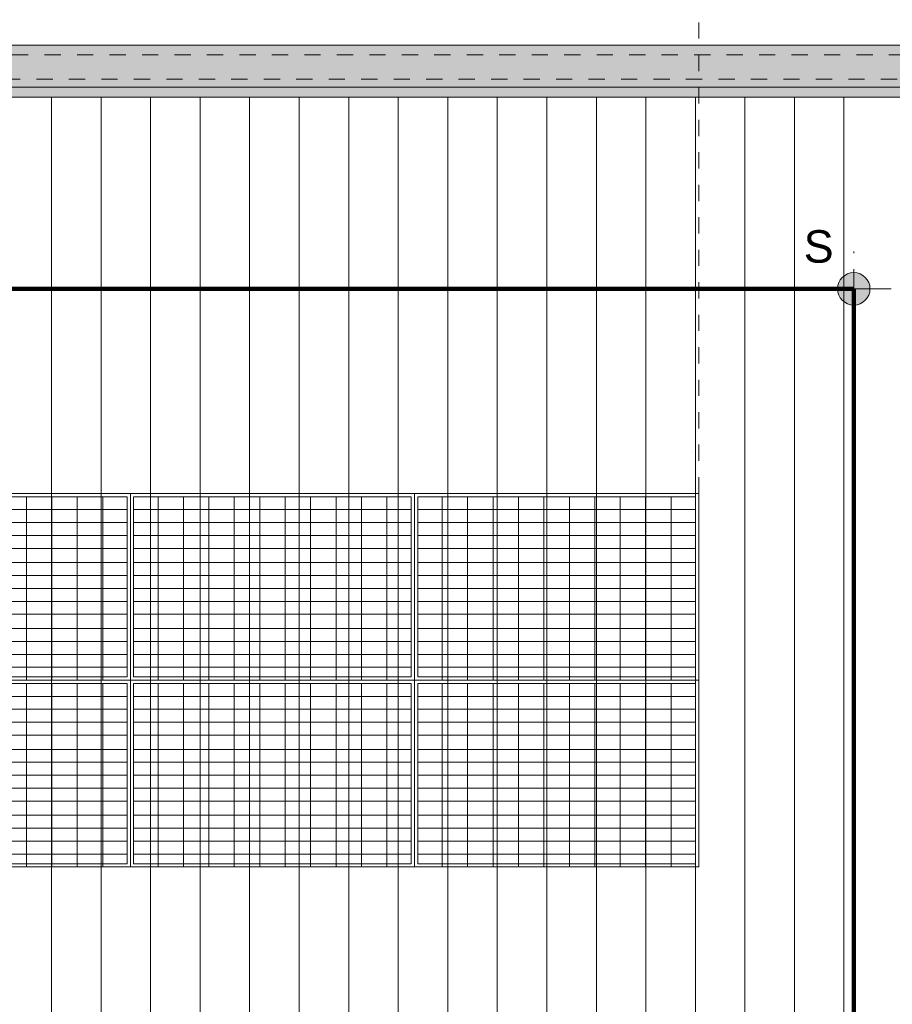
# Model space of a CAD drawing. Header units: metres. Extents: x 1308.3 to 1399.2, y -42.5 to -7.5.
# Tile 15 of 22: x 1354.9 to 1360.2, y -21.5 to -15.5. Entities that reach past the tile are written whole.
import ezdxf

# ---------------------------------------------------------------- set-up
doc = ezdxf.new("R2010")
doc.units = ezdxf.units.M
doc.header["$PDMODE"] = 65
for name, pattern in [('AUSGEZOGEN', [0]), ('STRICHPUNKT2_S5', [0.5, 0.35, -0.05, 0.05, -0.05]), ('VERDECKT2_S2', [0.15, 0.1, -0.05])]:
    doc.linetypes.add(name, pattern=pattern)
for name, color, linetype, lineweight in [('XR$2$Ansicht', 1, 'AUSGEZOGEN', 50), ('XR$2$Türen', 3, 'AUSGEZOGEN', 18), ('XR$3$Text 1_10', 4, 'AUSGEZOGEN', 13), ('XR$4$Ansicht', 1, 'AUSGEZOGEN', 50), ('XR$4$Möblierung', 4, 'AUSGEZOGEN', 13), ('XR$5$Allgemein', 4, 'AUSGEZOGEN', 13), ('XR$5$Dach', 3, 'AUSGEZOGEN', 18), ('XR$5$Maßlinie 1_50', 7, 'AUSGEZOGEN', 25), ('XR$6$Text 1_10', 4, 'AUSGEZOGEN', 13), ('XR$6$Unterzug', 3, 'STRICHPUNKT2_S5', 18)]:
    doc.layers.add(name, color=color, linetype=linetype, lineweight=lineweight)
doc.styles.add('ARIAL', font='arial.ttf')
doc.dimstyles.new('DIMSTYLE_4', dxfattribs={"dimtxt": 0.15, "dimasz": 0.03, "dimexe": 0, "dimexo": 0, "dimgap": 0.075, "dimtad": 2, "dimdec": 3, "dimrnd": 0.005, "dimzin": 4, "dimdsep": 46, "dimtxsty": 'ARIAL', "dimblk1": 'ALL_ML_STRICH', "dimblk2": 'ALL_ML_STRICH', "dimsah": 1, "dimcen": 0, "dimclrd": 3, "dimclre": 3, "dimclrt": 3, "dimadec": 0, "dimazin": 0, "dimtfac": 1, "dimtdec": 0, "dimtix": 1, "dimtmove": 2, "dimatfit": 3, "dimfxl": 0, "dimtzin": 0, "dimlwd": 0, "dimlwe": 25, "dimarcsym": 0})
doc.dimstyles.new('DIMSTYLE_7', dxfattribs={"dimtxt": 0.15, "dimasz": 0.03, "dimexe": 0, "dimexo": 0, "dimgap": 0.075, "dimtad": 2, "dimrnd": 0.005, "dimzin": 4, "dimdsep": 46, "dimtxsty": 'ARIAL', "dimblk1": 'ALL_ML_STRICH', "dimblk2": 'ALL_ML_STRICH', "dimsah": 1, "dimcen": 0, "dimclrd": 3, "dimclre": 3, "dimclrt": 3, "dimadec": 0, "dimazin": 0, "dimtfac": 1, "dimtdec": 0, "dimtix": 1, "dimtmove": 2, "dimatfit": 3, "dimfxl": 0, "dimtzin": 0, "dimlwd": 0, "dimlwe": 25, "dimarcsym": 0})

# ---------------------------------------------------------------- blocks, each defined once
blk = doc.blocks.new('COMPLEXOBJECT_42')
at = {"layer": 'XR$5$Allgemein', "color": 52, "linetype": 'AUSGEZOGEN', "lineweight": 13, "transparency": 33554687}
for p, q in [((1353.8186, -18.3896), (1353.8186, -18.7953)), ((1355.5286, -18.3896), (1353.8186, -18.3896)), ((1353.9689, -18.3896), (1353.9689, -18.7953)), ((1354.1255, -18.3896), (1354.1255, -18.7953)), ((1354.2821, -18.3896), (1354.2821, -18.7953)), ((1354.4387, -18.3896), (1354.4387, -18.7953)), ((1354.5953, -18.3896), (1354.5953, -18.7953)), ((1354.7519, -18.3896), (1354.7519, -18.7953)), ((1354.9085, -18.3896), (1354.9085, -18.7953)), ((1355.0651, -18.3896), (1355.0651, -18.7953)), ((1355.2217, -18.3896), (1355.2217, -18.7953)), ((1355.3783, -18.3896), (1355.3783, -18.7953)), ((1355.5286, -18.3896), (1355.5286, -18.7953)), ((1355.5286, -18.469), (1353.8186, -18.469)), ((1355.5286, -18.5485), (1353.8186, -18.5485)), ((1355.5286, -18.6279), (1353.8186, -18.6279)), ((1355.5286, -18.7074), (1353.8186, -18.7074)), ((1355.5286, -18.7953), (1353.8186, -18.7953)), ((1353.8186, -18.7953), (1353.8186, -19.201)), ((1355.5286, -18.7953), (1353.8186, -18.7953)), ((1353.9689, -18.7953), (1353.9689, -19.201)), ((1354.1255, -18.7953), (1354.1255, -19.201)), ((1354.2821, -18.7953), (1354.2821, -19.201)), ((1354.4387, -18.7953), (1354.4387, -19.201)), ((1354.5953, -18.7953), (1354.5953, -19.201)), ((1354.7519, -18.7953), (1354.7519, -19.201)), ((1354.9085, -18.7953), (1354.9085, -19.201)), ((1355.0651, -18.7953), (1355.0651, -19.201)), ((1355.2217, -18.7953), (1355.2217, -19.201)), ((1355.3783, -18.7953), (1355.3783, -19.201)), ((1355.5286, -18.7953), (1355.5286, -19.201)), ((1355.5286, -18.8748), (1353.8186, -18.8748)), ((1355.5286, -18.9542), (1353.8186, -18.9542)), ((1355.5286, -19.0337), (1353.8186, -19.0337)), ((1355.5286, -19.1131), (1353.8186, -19.1131)), ((1355.5286, -19.201), (1353.8186, -19.201)), ((1355.5286, -19.201), (1353.8186, -19.201)), ((1353.8186, -19.201), (1353.8186, -19.4989)), ((1353.9689, -19.201), (1353.9689, -19.5189)), ((1354.1255, -19.201), (1354.1255, -19.5189)), ((1354.2821, -19.201), (1354.2821, -19.5189)), ((1354.4387, -19.201), (1354.4387, -19.5189)), ((1354.5953, -19.201), (1354.5953, -19.5189)), ((1354.7519, -19.201), (1354.7519, -19.5189)), ((1354.9085, -19.201), (1354.9085, -19.5189)), ((1355.0651, -19.201), (1355.0651, -19.5189)), ((1355.2217, -19.201), (1355.2217, -19.5189)), ((1355.3783, -19.201), (1355.3783, -19.5189)), ((1355.5286, -19.201), (1355.5286, -19.4989)), ((1355.5286, -19.2805), (1353.8186, -19.2805)), ((1355.5286, -19.36), (1353.8186, -19.36)), ((1355.5286, -19.4394), (1353.8186, -19.4394)), ((1355.5286, -19.4989), (1353.8186, -19.4989))]:
    blk.add_line(p, q, dxfattribs=at)
at = {"layer": 'XR$5$Dach', "color": 4, "linetype": 'AUSGEZOGEN', "lineweight": 13, "transparency": 33554687}
blk.add_lwpolyline([(1353.7986, -18.3689), (1355.5486, -18.3689), (1355.5486, -19.5189), (1353.7986, -19.5189), (1353.7986, -18.3689)], close=True, dxfattribs=at)
blk = doc.blocks.new('COMPLEXOBJECT_44')
at = {"layer": 'XR$5$Allgemein', "color": 52, "linetype": 'AUSGEZOGEN', "lineweight": 13, "transparency": 33554687}
for p, q in [((1353.8186, -19.5396), (1353.8186, -19.9453)), ((1355.5286, -19.5396), (1353.8186, -19.5396)), ((1353.9689, -19.5396), (1353.9689, -19.9453)), ((1354.1255, -19.5396), (1354.1255, -19.9453)), ((1354.2821, -19.5396), (1354.2821, -19.9453)), ((1354.4387, -19.5396), (1354.4387, -19.9453)), ((1354.5953, -19.5396), (1354.5953, -19.9453)), ((1354.7519, -19.5396), (1354.7519, -19.9453)), ((1354.9085, -19.5396), (1354.9085, -19.9453)), ((1355.0651, -19.5396), (1355.0651, -19.9453)), ((1355.2217, -19.5396), (1355.2217, -19.9453)), ((1355.3783, -19.5396), (1355.3783, -19.9453)), ((1355.5286, -19.5396), (1355.5286, -19.9453)), ((1355.5286, -19.619), (1353.8186, -19.619)), ((1355.5286, -19.6985), (1353.8186, -19.6985)), ((1355.5286, -19.7779), (1353.8186, -19.7779)), ((1355.5286, -19.8574), (1353.8186, -19.8574)), ((1355.5286, -19.9453), (1353.8186, -19.9453)), ((1353.8186, -19.9453), (1353.8186, -20.351)), ((1355.5286, -19.9453), (1353.8186, -19.9453)), ((1353.9689, -19.9453), (1353.9689, -20.351)), ((1354.1255, -19.9453), (1354.1255, -20.351)), ((1354.2821, -19.9453), (1354.2821, -20.351)), ((1354.4387, -19.9453), (1354.4387, -20.351)), ((1354.5953, -19.9453), (1354.5953, -20.351)), ((1354.7519, -19.9453), (1354.7519, -20.351)), ((1354.9085, -19.9453), (1354.9085, -20.351)), ((1355.0651, -19.9453), (1355.0651, -20.351)), ((1355.2217, -19.9453), (1355.2217, -20.351)), ((1355.3783, -19.9453), (1355.3783, -20.351)), ((1355.5286, -19.9453), (1355.5286, -20.351)), ((1355.5286, -20.0248), (1353.8186, -20.0248)), ((1355.5286, -20.1042), (1353.8186, -20.1042)), ((1355.5286, -20.1837), (1353.8186, -20.1837)), ((1355.5286, -20.2631), (1353.8186, -20.2631)), ((1355.5286, -20.351), (1353.8186, -20.351)), ((1355.5286, -20.351), (1353.8186, -20.351)), ((1353.8186, -20.351), (1353.8186, -20.6489)), ((1353.9689, -20.351), (1353.9689, -20.6689)), ((1354.1255, -20.351), (1354.1255, -20.6689)), ((1354.2821, -20.351), (1354.2821, -20.6689)), ((1354.4387, -20.351), (1354.4387, -20.6689)), ((1354.5953, -20.351), (1354.5953, -20.6689)), ((1354.7519, -20.351), (1354.7519, -20.6689)), ((1354.9085, -20.351), (1354.9085, -20.6689)), ((1355.0651, -20.351), (1355.0651, -20.6689)), ((1355.2217, -20.351), (1355.2217, -20.6689)), ((1355.3783, -20.351), (1355.3783, -20.6689)), ((1355.5286, -20.351), (1355.5286, -20.6489)), ((1355.5286, -20.4305), (1353.8186, -20.4305)), ((1355.5286, -20.51), (1353.8186, -20.51)), ((1355.5286, -20.5894), (1353.8186, -20.5894)), ((1355.5286, -20.6489), (1353.8186, -20.6489))]:
    blk.add_line(p, q, dxfattribs=at)
at = {"layer": 'XR$5$Dach', "color": 4, "linetype": 'AUSGEZOGEN', "lineweight": 13, "transparency": 33554687}
blk.add_lwpolyline([(1353.7986, -19.5189), (1355.5486, -19.5189), (1355.5486, -20.6689), (1353.7986, -20.6689), (1353.7986, -19.5189)], close=True, dxfattribs=at)
blk = doc.blocks.new('COMPLEXOBJECT_45')
at = {"layer": 'XR$5$Allgemein', "color": 52, "linetype": 'AUSGEZOGEN', "lineweight": 13, "transparency": 33554687}
for p, q in [((1355.5686, -18.3896), (1355.5686, -18.7953)), ((1357.2786, -18.3896), (1355.5686, -18.3896)), ((1355.7189, -18.3896), (1355.7189, -18.7953)), ((1355.8755, -18.3896), (1355.8755, -18.7953)), ((1356.0321, -18.3896), (1356.0321, -18.7953)), ((1356.1887, -18.3896), (1356.1887, -18.7953)), ((1356.3453, -18.3896), (1356.3453, -18.7953)), ((1356.5019, -18.3896), (1356.5019, -18.7953)), ((1356.6585, -18.3896), (1356.6585, -18.7953)), ((1356.8151, -18.3896), (1356.8151, -18.7953)), ((1356.9717, -18.3896), (1356.9717, -18.7953)), ((1357.1283, -18.3896), (1357.1283, -18.7953)), ((1357.2786, -18.3896), (1357.2786, -18.7953)), ((1357.2786, -18.469), (1355.5686, -18.469)), ((1357.2786, -18.5485), (1355.5686, -18.5485)), ((1357.2786, -18.6279), (1355.5686, -18.6279)), ((1357.2786, -18.7074), (1355.5686, -18.7074)), ((1357.2786, -18.7953), (1355.5686, -18.7953)), ((1355.5686, -18.7953), (1355.5686, -19.201)), ((1357.2786, -18.7953), (1355.5686, -18.7953)), ((1355.7189, -18.7953), (1355.7189, -19.201)), ((1355.8755, -18.7953), (1355.8755, -19.201)), ((1356.0321, -18.7953), (1356.0321, -19.201)), ((1356.1887, -18.7953), (1356.1887, -19.201)), ((1356.3453, -18.7953), (1356.3453, -19.201)), ((1356.5019, -18.7953), (1356.5019, -19.201)), ((1356.6585, -18.7953), (1356.6585, -19.201)), ((1356.8151, -18.7953), (1356.8151, -19.201)), ((1356.9717, -18.7953), (1356.9717, -19.201)), ((1357.1283, -18.7953), (1357.1283, -19.201)), ((1357.2786, -18.7953), (1357.2786, -19.201)), ((1357.2786, -18.8748), (1355.5686, -18.8748)), ((1357.2786, -18.9542), (1355.5686, -18.9542)), ((1357.2786, -19.0337), (1355.5686, -19.0337)), ((1357.2786, -19.1131), (1355.5686, -19.1131)), ((1357.2786, -19.201), (1355.5686, -19.201)), ((1357.2786, -19.201), (1355.5686, -19.201)), ((1355.5686, -19.201), (1355.5686, -19.4989)), ((1355.7189, -19.201), (1355.7189, -19.5189)), ((1355.8755, -19.201), (1355.8755, -19.5189)), ((1356.0321, -19.201), (1356.0321, -19.5189)), ((1356.1887, -19.201), (1356.1887, -19.5189)), ((1356.3453, -19.201), (1356.3453, -19.5189)), ((1356.5019, -19.201), (1356.5019, -19.5189)), ((1356.6585, -19.201), (1356.6585, -19.5189)), ((1356.8151, -19.201), (1356.8151, -19.5189)), ((1356.9717, -19.201), (1356.9717, -19.5189)), ((1357.1283, -19.201), (1357.1283, -19.5189)), ((1357.2786, -19.201), (1357.2786, -19.4989)), ((1357.2786, -19.2805), (1355.5686, -19.2805)), ((1357.2786, -19.36), (1355.5686, -19.36)), ((1357.2786, -19.4394), (1355.5686, -19.4394)), ((1357.2786, -19.4989), (1355.5686, -19.4989))]:
    blk.add_line(p, q, dxfattribs=at)
at = {"layer": 'XR$5$Dach', "color": 4, "linetype": 'AUSGEZOGEN', "lineweight": 13, "transparency": 33554687}
blk.add_lwpolyline([(1355.5486, -18.3689), (1357.2986, -18.3689), (1357.2986, -19.5189), (1355.5486, -19.5189), (1355.5486, -18.3689)], close=True, dxfattribs=at)
blk = doc.blocks.new('COMPLEXOBJECT_46')
at = {"layer": 'XR$5$Allgemein', "color": 52, "linetype": 'AUSGEZOGEN', "lineweight": 13, "transparency": 33554687}
for p, q in [((1355.5686, -19.5396), (1355.5686, -19.9453)), ((1357.2786, -19.5396), (1355.5686, -19.5396)), ((1355.7189, -19.5396), (1355.7189, -19.9453)), ((1355.8755, -19.5396), (1355.8755, -19.9453)), ((1356.0321, -19.5396), (1356.0321, -19.9453)), ((1356.1887, -19.5396), (1356.1887, -19.9453)), ((1356.3453, -19.5396), (1356.3453, -19.9453)), ((1356.5019, -19.5396), (1356.5019, -19.9453)), ((1356.6585, -19.5396), (1356.6585, -19.9453)), ((1356.8151, -19.5396), (1356.8151, -19.9453)), ((1356.9717, -19.5396), (1356.9717, -19.9453)), ((1357.1283, -19.5396), (1357.1283, -19.9453)), ((1357.2786, -19.5396), (1357.2786, -19.9453)), ((1357.2786, -19.619), (1355.5686, -19.619)), ((1357.2786, -19.6985), (1355.5686, -19.6985)), ((1357.2786, -19.7779), (1355.5686, -19.7779)), ((1357.2786, -19.8574), (1355.5686, -19.8574)), ((1357.2786, -19.9453), (1355.5686, -19.9453)), ((1355.5686, -19.9453), (1355.5686, -20.351)), ((1357.2786, -19.9453), (1355.5686, -19.9453)), ((1355.7189, -19.9453), (1355.7189, -20.351)), ((1355.8755, -19.9453), (1355.8755, -20.351)), ((1356.0321, -19.9453), (1356.0321, -20.351)), ((1356.1887, -19.9453), (1356.1887, -20.351)), ((1356.3453, -19.9453), (1356.3453, -20.351)), ((1356.5019, -19.9453), (1356.5019, -20.351)), ((1356.6585, -19.9453), (1356.6585, -20.351)), ((1356.8151, -19.9453), (1356.8151, -20.351)), ((1356.9717, -19.9453), (1356.9717, -20.351)), ((1357.1283, -19.9453), (1357.1283, -20.351)), ((1357.2786, -19.9453), (1357.2786, -20.351)), ((1357.2786, -20.0248), (1355.5686, -20.0248)), ((1357.2786, -20.1042), (1355.5686, -20.1042)), ((1357.2786, -20.1837), (1355.5686, -20.1837)), ((1357.2786, -20.2631), (1355.5686, -20.2631)), ((1357.2786, -20.351), (1355.5686, -20.351)), ((1357.2786, -20.351), (1355.5686, -20.351)), ((1355.5686, -20.351), (1355.5686, -20.6489)), ((1355.7189, -20.351), (1355.7189, -20.6689)), ((1355.8755, -20.351), (1355.8755, -20.6689)), ((1356.0321, -20.351), (1356.0321, -20.6689)), ((1356.1887, -20.351), (1356.1887, -20.6689)), ((1356.3453, -20.351), (1356.3453, -20.6689)), ((1356.5019, -20.351), (1356.5019, -20.6689)), ((1356.6585, -20.351), (1356.6585, -20.6689)), ((1356.8151, -20.351), (1356.8151, -20.6689)), ((1356.9717, -20.351), (1356.9717, -20.6689)), ((1357.1283, -20.351), (1357.1283, -20.6689)), ((1357.2786, -20.351), (1357.2786, -20.6489)), ((1357.2786, -20.4305), (1355.5686, -20.4305)), ((1357.2786, -20.51), (1355.5686, -20.51)), ((1357.2786, -20.5894), (1355.5686, -20.5894)), ((1357.2786, -20.6489), (1355.5686, -20.6489))]:
    blk.add_line(p, q, dxfattribs=at)
at = {"layer": 'XR$5$Dach', "color": 4, "linetype": 'AUSGEZOGEN', "lineweight": 13, "transparency": 33554687}
blk.add_lwpolyline([(1355.5486, -19.5189), (1357.2986, -19.5189), (1357.2986, -20.6689), (1355.5486, -20.6689), (1355.5486, -19.5189)], close=True, dxfattribs=at)
blk = doc.blocks.new('COMPLEXOBJECT_47')
at = {"layer": 'XR$5$Allgemein', "color": 52, "linetype": 'AUSGEZOGEN', "lineweight": 13, "transparency": 33554687}
for p, q in [((1357.3186, -19.5396), (1357.3186, -19.9453)), ((1359.0286, -19.5396), (1357.3186, -19.5396)), ((1357.4689, -19.5396), (1357.4689, -19.9453)), ((1357.6255, -19.5396), (1357.6255, -19.9453)), ((1357.7821, -19.5396), (1357.7821, -19.9453)), ((1357.9387, -19.5396), (1357.9387, -19.9453)), ((1358.0953, -19.5396), (1358.0953, -19.9453)), ((1358.2519, -19.5396), (1358.2519, -19.9453)), ((1358.4085, -19.5396), (1358.4085, -19.9453)), ((1358.5651, -19.5396), (1358.5651, -19.9453)), ((1358.7217, -19.5396), (1358.7217, -19.9453)), ((1358.8783, -19.5396), (1358.8783, -19.9453)), ((1359.0286, -19.5396), (1359.0286, -19.9453)), ((1359.0286, -19.619), (1357.3186, -19.619)), ((1359.0286, -19.6985), (1357.3186, -19.6985)), ((1359.0286, -19.7779), (1357.3186, -19.7779)), ((1359.0286, -19.8574), (1357.3186, -19.8574)), ((1359.0286, -19.9453), (1357.3186, -19.9453)), ((1357.3186, -19.9453), (1357.3186, -20.351)), ((1359.0286, -19.9453), (1357.3186, -19.9453)), ((1357.4689, -19.9453), (1357.4689, -20.351)), ((1357.6255, -19.9453), (1357.6255, -20.351)), ((1357.7821, -19.9453), (1357.7821, -20.351)), ((1357.9387, -19.9453), (1357.9387, -20.351)), ((1358.0953, -19.9453), (1358.0953, -20.351)), ((1358.2519, -19.9453), (1358.2519, -20.351)), ((1358.4085, -19.9453), (1358.4085, -20.351)), ((1358.5651, -19.9453), (1358.5651, -20.351)), ((1358.7217, -19.9453), (1358.7217, -20.351)), ((1358.8783, -19.9453), (1358.8783, -20.351)), ((1359.0286, -19.9453), (1359.0286, -20.351)), ((1359.0286, -20.0248), (1357.3186, -20.0248)), ((1359.0286, -20.1042), (1357.3186, -20.1042)), ((1359.0286, -20.1837), (1357.3186, -20.1837)), ((1359.0286, -20.2631), (1357.3186, -20.2631)), ((1359.0286, -20.351), (1357.3186, -20.351)), ((1359.0286, -20.351), (1357.3186, -20.351)), ((1357.3186, -20.351), (1357.3186, -20.6489)), ((1357.4689, -20.351), (1357.4689, -20.6689)), ((1357.6255, -20.351), (1357.6255, -20.6689)), ((1357.7821, -20.351), (1357.7821, -20.6689)), ((1357.9387, -20.351), (1357.9387, -20.6689)), ((1358.0953, -20.351), (1358.0953, -20.6689)), ((1358.2519, -20.351), (1358.2519, -20.6689)), ((1358.4085, -20.351), (1358.4085, -20.6689)), ((1358.5651, -20.351), (1358.5651, -20.6689)), ((1358.7217, -20.351), (1358.7217, -20.6689)), ((1358.8783, -20.351), (1358.8783, -20.6689)), ((1359.0286, -20.351), (1359.0286, -20.6489)), ((1359.0286, -20.4305), (1357.3186, -20.4305)), ((1359.0286, -20.51), (1357.3186, -20.51)), ((1359.0286, -20.5894), (1357.3186, -20.5894)), ((1359.0286, -20.6489), (1357.3186, -20.6489))]:
    blk.add_line(p, q, dxfattribs=at)
at = {"layer": 'XR$5$Dach', "color": 4, "linetype": 'AUSGEZOGEN', "lineweight": 13, "transparency": 33554687}
blk.add_lwpolyline([(1357.2986, -19.5189), (1359.0486, -19.5189), (1359.0486, -20.6689), (1357.2986, -20.6689), (1357.2986, -19.5189)], close=True, dxfattribs=at)
blk = doc.blocks.new('COMPLEXOBJECT_48')
at = {"layer": 'XR$5$Allgemein', "color": 52, "linetype": 'AUSGEZOGEN', "lineweight": 13, "transparency": 33554687}
for p, q in [((1357.3186, -18.3896), (1357.3186, -18.7953)), ((1359.0286, -18.3896), (1357.3186, -18.3896)), ((1357.4689, -18.3896), (1357.4689, -18.7953)), ((1357.6255, -18.3896), (1357.6255, -18.7953)), ((1357.7821, -18.3896), (1357.7821, -18.7953)), ((1357.9387, -18.3896), (1357.9387, -18.7953)), ((1358.0953, -18.3896), (1358.0953, -18.7953)), ((1358.2519, -18.3896), (1358.2519, -18.7953)), ((1358.4085, -18.3896), (1358.4085, -18.7953)), ((1358.5651, -18.3896), (1358.5651, -18.7953)), ((1358.7217, -18.3896), (1358.7217, -18.7953)), ((1358.8783, -18.3896), (1358.8783, -18.7953)), ((1359.0286, -18.3896), (1359.0286, -18.7953)), ((1359.0286, -18.469), (1357.3186, -18.469)), ((1359.0286, -18.5485), (1357.3186, -18.5485)), ((1359.0286, -18.6279), (1357.3186, -18.6279)), ((1359.0286, -18.7074), (1357.3186, -18.7074)), ((1359.0286, -18.7953), (1357.3186, -18.7953)), ((1357.3186, -18.7953), (1357.3186, -19.201)), ((1359.0286, -18.7953), (1357.3186, -18.7953)), ((1357.4689, -18.7953), (1357.4689, -19.201)), ((1357.6255, -18.7953), (1357.6255, -19.201)), ((1357.7821, -18.7953), (1357.7821, -19.201)), ((1357.9387, -18.7953), (1357.9387, -19.201)), ((1358.0953, -18.7953), (1358.0953, -19.201)), ((1358.2519, -18.7953), (1358.2519, -19.201)), ((1358.4085, -18.7953), (1358.4085, -19.201)), ((1358.5651, -18.7953), (1358.5651, -19.201)), ((1358.7217, -18.7953), (1358.7217, -19.201)), ((1358.8783, -18.7953), (1358.8783, -19.201)), ((1359.0286, -18.7953), (1359.0286, -19.201)), ((1359.0286, -18.8748), (1357.3186, -18.8748)), ((1359.0286, -18.9542), (1357.3186, -18.9542)), ((1359.0286, -19.0337), (1357.3186, -19.0337)), ((1359.0286, -19.1131), (1357.3186, -19.1131)), ((1359.0286, -19.201), (1357.3186, -19.201)), ((1359.0286, -19.201), (1357.3186, -19.201)), ((1357.3186, -19.201), (1357.3186, -19.4989)), ((1357.4689, -19.201), (1357.4689, -19.5189)), ((1357.6255, -19.201), (1357.6255, -19.5189)), ((1357.7821, -19.201), (1357.7821, -19.5189)), ((1357.9387, -19.201), (1357.9387, -19.5189)), ((1358.0953, -19.201), (1358.0953, -19.5189)), ((1358.2519, -19.201), (1358.2519, -19.5189)), ((1358.4085, -19.201), (1358.4085, -19.5189)), ((1358.5651, -19.201), (1358.5651, -19.5189)), ((1358.7217, -19.201), (1358.7217, -19.5189)), ((1358.8783, -19.201), (1358.8783, -19.5189)), ((1359.0286, -19.201), (1359.0286, -19.4989)), ((1359.0286, -19.2805), (1357.3186, -19.2805)), ((1359.0286, -19.36), (1357.3186, -19.36)), ((1359.0286, -19.4394), (1357.3186, -19.4394)), ((1359.0286, -19.4989), (1357.3186, -19.4989))]:
    blk.add_line(p, q, dxfattribs=at)
at = {"layer": 'XR$5$Dach', "color": 4, "linetype": 'AUSGEZOGEN', "lineweight": 13, "transparency": 33554687}
blk.add_lwpolyline([(1357.2986, -18.3689), (1359.0486, -18.3689), (1359.0486, -19.5189), (1357.2986, -19.5189), (1357.2986, -18.3689)], close=True, dxfattribs=at)
blk = doc.blocks.new('ALL_ML_STRICH')
at = {"color": 0, "linetype": 'ByBlock', "lineweight": -2}
for p, q in [((-1, 0), (0.5, 0)), ((-0.3, -0.3), (0.3, 0.3)), ((0, -0.5), (0, 0.5))]:
    blk.add_line(p, q, dxfattribs=at)
blk = doc.blocks.new('*D120')
at = {"layer": 'DEFPOINTS', "color": 3, "linetype": 'AUSGEZOGEN', "lineweight": 25, "transparency": 33554687}
for p in [(1345.0486, -14.0858), (1345.0486, -18.3689), (1359.0486, -18.3689)]:
    blk.add_point(p, dxfattribs=at)
at = {"layer": 'XR$5$Maßlinie 1_50', "color": 3, "linetype": 'AUSGEZOGEN', "lineweight": -2, "transparency": 33554687}
for p, q in [((1345.0486, -14.1358), (1345.0486, -14.0858)), ((1345.0486, -14.0858), (1359.0486, -14.0858)), ((1359.0486, -14.1358), (1359.0486, -14.0858))]:
    blk.add_line(p, q, dxfattribs=at)
at = {"layer": 'XR$5$Maßlinie 1_50', "color": 3, "linetype": 'AUSGEZOGEN', "lineweight": 25, "transparency": 33554687, "xscale": 0.03000000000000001, "yscale": 0.03000000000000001, "zscale": 0.03000000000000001, "rotation": 180}
blk.add_blockref('ALL_ML_STRICH', (1345.0486, -14.0858), dxfattribs=at)
at = {"layer": 'XR$5$Maßlinie 1_50', "color": 3, "linetype": 'AUSGEZOGEN', "lineweight": 25, "transparency": 33554687, "xscale": 0.03000000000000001, "yscale": 0.03000000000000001, "zscale": 0.03000000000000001}
blk.add_blockref('ALL_ML_STRICH', (1359.0486, -14.0858), dxfattribs=at)
at = {"layer": 'XR$5$Maßlinie 1_50', "color": 3, "linetype": 'AUSGEZOGEN', "lineweight": 25, "transparency": 33554687, "insert": (1352.0528, -13.9583), "char_height": 0.15, "width": 0.6, "attachment_point": 5, "style": 'ARIAL'}
blk.add_mtext('\\W0.80;\\A1;{\\A1;{14.00\\H0.099000;\\S^ ;}}', dxfattribs=at)
blk = doc.blocks.new('*D121')
at = {"layer": 'DEFPOINTS', "color": 3, "linetype": 'AUSGEZOGEN', "lineweight": 25, "transparency": 33554687}
for p in [(1359.0486, -14.0858), (1361.5033, -17.1608), (1359.0486, -18.3689)]:
    blk.add_point(p, dxfattribs=at)
at = {"layer": 'XR$5$Maßlinie 1_50', "color": 3, "linetype": 'AUSGEZOGEN', "lineweight": -2, "transparency": 33554687}
for p, q in [((1359.0486, -14.1358), (1359.0486, -14.0858)), ((1359.0486, -14.0858), (1361.5033, -14.0858)), ((1361.5033, -14.1358), (1361.5033, -14.0858))]:
    blk.add_line(p, q, dxfattribs=at)
at = {"layer": 'XR$5$Maßlinie 1_50', "color": 3, "linetype": 'AUSGEZOGEN', "lineweight": 25, "transparency": 33554687, "xscale": 0.03000000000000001, "yscale": 0.03000000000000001, "zscale": 0.03000000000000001, "rotation": 180}
blk.add_blockref('ALL_ML_STRICH', (1359.0486, -14.0858), dxfattribs=at)
at = {"layer": 'XR$5$Maßlinie 1_50', "color": 3, "linetype": 'AUSGEZOGEN', "lineweight": 25, "transparency": 33554687, "xscale": 0.03000000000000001, "yscale": 0.03000000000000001, "zscale": 0.03000000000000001}
blk.add_blockref('ALL_ML_STRICH', (1361.5033, -14.0858), dxfattribs=at)
at = {"layer": 'XR$5$Maßlinie 1_50', "color": 3, "linetype": 'AUSGEZOGEN', "lineweight": 25, "transparency": 33554687, "insert": (1360.2969, -13.9583), "char_height": 0.15, "width": 0.6, "attachment_point": 5, "style": 'ARIAL'}
blk.add_mtext('\\W0.80;\\A1;{\\A1;{2.45\\H0.099000;\\S5^ ;}}', dxfattribs=at)
blk = doc.blocks.new('COMPLEXOBJECT_110')
at = {"layer": 'XR$6$Unterzug', "linetype": 'AUSGEZOGEN', "lineweight": 13, "transparency": 33554687}
for points in [[(1360.0033, -17.1095), (1360.0033, -17.0095), (1359.9981, -17.0096), (1359.9929, -17.01), (1359.9877, -17.0107), (1359.9825, -17.0117), (1359.9775, -17.0129), (1359.9724, -17.0144), (1359.9675, -17.0161), (1359.9627, -17.0181), (1359.9579, -17.0204), (1359.9533, -17.0229), (1359.9489, -17.0256), (1359.9446, -17.0286), (1359.9404, -17.0318), (1359.9364, -17.0352), (1359.9326, -17.0388), (1359.929, -17.0426), (1359.9256, -17.0466), (1359.9224, -17.0507), (1359.9195, -17.055), (1359.9167, -17.0595), (1359.9142, -17.0641), (1359.912, -17.0688), (1359.91, -17.0736), (1359.9082, -17.0786), (1359.9067, -17.0836), (1359.9055, -17.0887), (1359.9046, -17.0938), (1359.9039, -17.099), (1359.9035, -17.1043), (1359.9033, -17.1095)], [(1360.1033, -17.1095), (1360.1032, -17.1043), (1360.1028, -17.099), (1360.1021, -17.0938), (1360.1011, -17.0887), (1360.0999, -17.0836), (1360.0984, -17.0786), (1360.0967, -17.0736), (1360.0947, -17.0688), (1360.0924, -17.0641), (1360.0899, -17.0595), (1360.0872, -17.055), (1360.0842, -17.0507), (1360.081, -17.0466), (1360.0776, -17.0426), (1360.074, -17.0388), (1360.0702, -17.0352), (1360.0663, -17.0318), (1360.0621, -17.0286), (1360.0578, -17.0256), (1360.0533, -17.0229), (1360.0487, -17.0204), (1360.044, -17.0181), (1360.0392, -17.0161), (1360.0342, -17.0144), (1360.0292, -17.0129), (1360.0241, -17.0117), (1360.019, -17.0107), (1360.0138, -17.01), (1360.0086, -17.0096), (1360.0033, -17.0095), (1360.0033, -17.1095)], [(1360.0033, -17.1095), (1359.9033, -17.1095), (1359.9035, -17.1147), (1359.9039, -17.1199), (1359.9046, -17.1251), (1359.9055, -17.1303), (1359.9067, -17.1354), (1359.9082, -17.1404), (1359.91, -17.1453), (1359.912, -17.1502), (1359.9142, -17.1549), (1359.9167, -17.1595), (1359.9195, -17.1639), (1359.9224, -17.1683), (1359.9256, -17.1724), (1359.929, -17.1764), (1359.9326, -17.1802), (1359.9364, -17.1838), (1359.9404, -17.1872), (1359.9446, -17.1904), (1359.9489, -17.1934), (1359.9533, -17.1961), (1359.9579, -17.1986), (1359.9627, -17.2008), (1359.9675, -17.2028), (1359.9724, -17.2046), (1359.9775, -17.2061), (1359.9825, -17.2073), (1359.9877, -17.2083), (1359.9929, -17.2089), (1359.9981, -17.2093), (1360.0033, -17.2095)], [(1360.0033, -17.1095), (1360.0033, -17.2095), (1360.0086, -17.2093), (1360.0138, -17.2089), (1360.019, -17.2083), (1360.0241, -17.2073), (1360.0292, -17.2061), (1360.0342, -17.2046), (1360.0392, -17.2028), (1360.044, -17.2008), (1360.0487, -17.1986), (1360.0533, -17.1961), (1360.0578, -17.1934), (1360.0621, -17.1904), (1360.0663, -17.1872), (1360.0702, -17.1838), (1360.074, -17.1802), (1360.0776, -17.1764), (1360.081, -17.1724), (1360.0842, -17.1683), (1360.0872, -17.1639), (1360.0899, -17.1595), (1360.0924, -17.1549), (1360.0947, -17.1502), (1360.0967, -17.1453), (1360.0984, -17.1404), (1360.0999, -17.1354), (1360.1011, -17.1303), (1360.1021, -17.1251), (1360.1028, -17.1199), (1360.1032, -17.1147), (1360.1033, -17.1095)]]:
    blk.add_hatch(color=5, dxfattribs=at).paths.add_polyline_path(points)
at = {"layer": 'XR$6$Unterzug', "color": 3, "linetype": 'STRICHPUNKT2_S5', "lineweight": 13, "transparency": 33554687}
for p, q in [((1360.0033, -17.3395), (1360.0033, -16.8795)), ((1360.2333, -17.1095), (1359.7733, -17.1095))]:
    blk.add_line(p, q, dxfattribs=at)
at = {"layer": 'XR$6$Unterzug', "color": 3, "linetype": 'AUSGEZOGEN', "lineweight": 13, "transparency": 33554687}
blk.add_circle((1360.0033, -17.1095), 0.1, dxfattribs=at)
at = {"layer": 'XR$6$Unterzug', "color": 3, "linetype": 'AUSGEZOGEN', "lineweight": 50, "transparency": 33554687, "insert": (1359.695, -16.9514), "char_height": 0.2, "width": 0.285328, "attachment_point": 7, "style": 'ARIAL'}
blk.add_mtext('\\W0.99;S', dxfattribs=at)

msp = doc.modelspace()

# ---------------------------------------------------------------- hatches: boundary and pattern name
at = {"layer": 'XR$4$Möblierung', "linetype": 'AUSGEZOGEN', "lineweight": 13, "transparency": 33554687}
msp.add_hatch(color=254, dxfattribs=at).paths.add_polyline_path([(1361.5033, -30.3282), (1361.5033, -15.6095), (1342.5968, -15.6095), (1342.5968, -30.3282), (1342.9241, -30.3282), (1342.9241, -15.9296), (1361.1001, -15.9296), (1361.1001, -30.3282)])

# ---------------------------------------------------------------- linework, layer by layer
at = {"layer": 'XR$2$Ansicht', "color": 4, "linetype": 'VERDECKT2_S2', "lineweight": 13, "transparency": 33554687}
for p, q in [((1342.6201, -15.6682), (1361.4801, -15.6682)), ((1342.7701, -15.8182), (1361.1501, -15.8182))]:
    msp.add_line(p, q, dxfattribs=at)
at = {"layer": 'XR$2$Ansicht', "color": 4, "linetype": 'AUSGEZOGEN', "lineweight": 13, "transparency": 33554687}
msp.add_line((1342.9241, -15.9296), (1361.1001, -15.9296), dxfattribs=at)
at = {"layer": 'XR$2$Türen', "color": 3, "linetype": 'AUSGEZOGEN', "lineweight": 13, "transparency": 33554687}
msp.add_line((1361.5033, -15.6095), (1342.5968, -15.6095), dxfattribs=at)
at = {"layer": 'XR$2$Türen', "color": 35, "linetype": 'AUSGEZOGEN', "lineweight": 13, "transparency": 33554687}
msp.add_line((1342.8201, -15.8682), (1361.1001, -15.8682), dxfattribs=at)
at = {"layer": 'XR$3$Text 1_10', "linetype": 'AUSGEZOGEN', "lineweight": 140, "transparency": 33554687}
msp.add_line((1359.0033, -18.1095), (1359.0033, -18.1095), dxfattribs=at)
at = {"layer": 'XR$4$Ansicht', "color": 52, "linetype": 'AUSGEZOGEN', "lineweight": 13, "transparency": 33554687}
for p, q in [((1355.0631, -30.3282), (1355.0631, -15.9296)), ((1355.3681, -30.3282), (1355.3681, -15.9296)), ((1355.6731, -30.3282), (1355.6731, -15.9296)), ((1355.9781, -30.3282), (1355.9781, -15.9296)), ((1356.2831, -30.3282), (1356.2831, -15.9296)), ((1356.5881, -30.3282), (1356.5881, -15.9296)), ((1356.8931, -30.3282), (1356.8931, -15.9296)), ((1357.1981, -30.3282), (1357.1981, -15.9296)), ((1357.5031, -30.3282), (1357.5031, -15.9296)), ((1357.8081, -30.3282), (1357.8081, -15.9296)), ((1358.1131, -30.3282), (1358.1131, -15.9296)), ((1358.4181, -30.3282), (1358.4181, -15.9296)), ((1358.7231, -30.3282), (1358.7231, -15.9296)), ((1359.0281, -30.3282), (1359.0281, -15.9296)), ((1359.3331, -30.3282), (1359.3331, -15.9296)), ((1359.6381, -30.3282), (1359.6381, -15.9296)), ((1359.9431, -30.3282), (1359.9431, -15.9296))]:
    msp.add_line(p, q, dxfattribs=at)
at = {"layer": 'XR$5$Dach', "color": 52, "linetype": 'VERDECKT2_S2', "lineweight": 13, "transparency": 33554687}
msp.add_line((1359.0486, -18.3689), (1359.0486, -13.8169), dxfattribs=at)
at = {"layer": 'XR$6$Text 1_10', "linetype": 'AUSGEZOGEN', "lineweight": 140, "transparency": 33554687}
for q in [(1344.0968, -17.1095), (1360.0033, -28.8282)]:
    msp.add_line((1360.0033, -17.1095), q, dxfattribs=at)

# ---------------------------------------------------------------- block references
at = {"layer": 'XR$5$Dach', "color": 4, "linetype": 'AUSGEZOGEN', "lineweight": 13, "transparency": 33554687}
for name in ['COMPLEXOBJECT_42', 'COMPLEXOBJECT_45', 'COMPLEXOBJECT_48', 'COMPLEXOBJECT_44', 'COMPLEXOBJECT_46', 'COMPLEXOBJECT_47']:
    msp.add_blockref(name, (0, 0), dxfattribs=at)
at = {"layer": 'XR$6$Unterzug', "color": 3, "linetype": 'AUSGEZOGEN', "lineweight": 13, "transparency": 33554687}
msp.add_blockref('COMPLEXOBJECT_110', (0, 0), dxfattribs=at)

# ---------------------------------------------------------------- dimensions: what is measured, and where the dimension line sits
at = {"layer": 'XR$5$Maßlinie 1_50', "color": 3, "linetype": 'AUSGEZOGEN', "lineweight": 25, "transparency": 33554687}
for base, p1, p2, dimstyle, picture, middle in [((1359.0486, -14.0858), (1345.0486, -14.1358), (1359.0486, -14.1358), 'DIMSTYLE_7', '*D120', (1352.0528, -13.9583)), ((1361.5033, -14.0858), (1359.0486, -14.1358), (1361.5033, -14.1358), 'DIMSTYLE_4', '*D121', (1360.2969, -13.9583))]:
    dim = msp.add_linear_dim(base=base, p1=p1, p2=p2, dimstyle=dimstyle, override={"dimpost": '<>', "dimclrd": 3, "dimclre": 3, "dimclrt": 3, "dimlwd": 0, "dimlwe": 25}, dxfattribs=at)
    dim.commit()
    dim.dimension.update_dxf_attribs({"geometry": picture, "text_midpoint": middle, "dimtype": 160})

doc.saveas('drawing.dxf')
